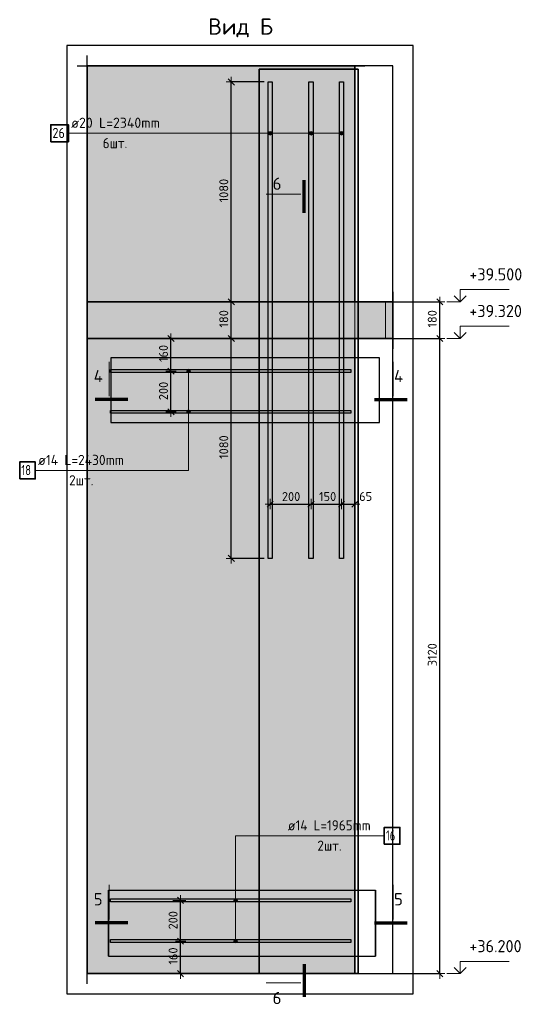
# Model space of a CAD drawing. Header units: millimetres. Extents: x -2995 to 60896, y -2809 to 57831.
# Tile 55 of 169: x 25594 to 28081, y 45259 to 50096. Entities that reach past the tile are written whole.
import ezdxf

# ---------------------------------------------------------------- set-up
doc = ezdxf.new("R2010")
doc.units = ezdxf.units.MM
doc.header["$PDMODE"] = 65
doc.linetypes.add('________', pattern=[0])
for name, color, linetype, lineweight in [('Standard', 7, 'Continuous', 25), ('Арм.стержн.горизонт. 2', 202, 'Continuous', 35), ('Высотная отметки_ общее', 7, 'Continuous', 13), ('Размерная линия_ общее', 7, 'Continuous', 13)]:
    doc.layers.add(name, color=color, linetype=linetype, lineweight=lineweight)
doc.layers.add('Арм.стержн. вертикальными 2', color=7, linetype='Continuous', lineweight=35, true_color=0x006e00)
doc.styles.add('ISOCPEUR', font='ISOCPEUR')
doc.dimstyles.new('DIMSTYLE_3', dxfattribs={"dimtxt": 44, "dimasz": 50, "dimexe": 0, "dimexo": 0, "dimgap": 22, "dimtad": 2, "dimdec": 0, "dimrnd": 5, "dimzin": 12, "dimdsep": 46, "dimtxsty": 'ISOCPEUR', "dimblk1": 'ALL_ML_STRICH', "dimblk2": 'ALL_ML_STRICH', "dimsah": 1, "dimcen": 0, "dimclrd": 7, "dimclre": 256, "dimclrt": 7, "dimadec": 0, "dimazin": 0, "dimtfac": 1, "dimtdec": 0, "dimtix": 1, "dimtmove": 2, "dimatfit": 3, "dimfxl": 0, "dimtvp": 1.2, "dimtzin": 0, "dimlwd": 0, "dimlwe": -3, "dimarcsym": 0})
doc.dimstyles.new('DIMSTYLE_5', dxfattribs={"dimtxt": 44, "dimasz": 50, "dimexe": 0, "dimexo": 0, "dimgap": 22, "dimtad": 2, "dimdec": 0, "dimrnd": 5, "dimzin": 12, "dimdsep": 46, "dimtxsty": 'ISOCPEUR', "dimblk1": 'ALL_ML_STRICH', "dimblk2": 'ALL_ML_STRICH', "dimsah": 1, "dimcen": 0, "dimclrd": 7, "dimclre": 256, "dimclrt": 7, "dimadec": 0, "dimazin": 0, "dimtfac": 1, "dimtdec": 0, "dimtix": 1, "dimtmove": 2, "dimatfit": 3, "dimfxl": 0, "dimtzin": 0, "dimlwd": 0, "dimlwe": -3, "dimarcsym": 0})

# ---------------------------------------------------------------- blocks, each defined once
blk = doc.blocks.new('ALL_ML_STRICH')
at = {"color": 0, "linetype": 'ByBlock', "lineweight": -2}
for p, q in [((-1, 0), (0.5, 0)), ((-0.3, -0.3), (0.3, 0.3)), ((0, -0.5), (0, 0.5))]:
    blk.add_line(p, q, dxfattribs=at)
blk = doc.blocks.new('*D262')
at = {"layer": 'DEFPOINTS', "color": 7, "linetype": 'Continuous', "lineweight": 13, "transparency": 33554687}
for p in [(27289.4, 48530.1), (27337.4, 45410.1), (27656.6, 45410.1)]:
    blk.add_point(p, dxfattribs=at)
at = {"layer": 'Размерная линия_ общее', "color": 253, "linetype": 'Continuous', "lineweight": -2, "true_color": 0xa0a0a0, "transparency": 33554687}
for p, q in [((27309.4, 48530.1), (27656.6, 48530.1)), ((27357.4, 45410.1), (27656.6, 45410.1))]:
    blk.add_line(p, q, dxfattribs=at)
at = {"layer": 'Размерная линия_ общее', "color": 7, "linetype": 'Continuous', "lineweight": -2, "transparency": 33554687}
blk.add_line((27656.6, 45410.1), (27656.6, 48530.1), dxfattribs=at)
at = {"layer": 'Размерная линия_ общее', "color": 7, "linetype": 'Continuous', "lineweight": 13, "transparency": 33554687, "xscale": 50, "yscale": 50, "zscale": 50}
for p, rotation in [((27656.6, 48530.1), 90), ((27656.6, 45410.1), 270)]:
    blk.add_blockref('ALL_ML_STRICH', p, dxfattribs=dict(at, rotation=rotation))
at = {"layer": 'Размерная линия_ общее', "color": 7, "linetype": 'Continuous', "lineweight": 13, "transparency": 33554687, "insert": (27619.6, 46976.7), "char_height": 44, "width": 176, "attachment_point": 5, "rotation": 90, "style": 'ISOCPEUR'}
blk.add_mtext('\\A1;{3120}', dxfattribs=at)
blk = doc.blocks.new('*D263')
at = {"layer": 'DEFPOINTS', "color": 7, "linetype": 'Continuous', "lineweight": 13, "transparency": 33554687}
for p in [(27289.4, 48710.1), (27289.4, 48530.1), (27656.6, 48530.1)]:
    blk.add_point(p, dxfattribs=at)
at = {"layer": 'Размерная линия_ общее', "color": 253, "linetype": 'Continuous', "lineweight": -2, "true_color": 0xa0a0a0, "transparency": 33554687}
for p, q in [((27309.4, 48710.1), (27656.6, 48710.1)), ((27309.4, 48530.1), (27656.6, 48530.1))]:
    blk.add_line(p, q, dxfattribs=at)
at = {"layer": 'Размерная линия_ общее', "color": 7, "linetype": 'Continuous', "lineweight": -2, "transparency": 33554687}
blk.add_line((27656.6, 48530.1), (27656.6, 48710.1), dxfattribs=at)
at = {"layer": 'Размерная линия_ общее', "color": 7, "linetype": 'Continuous', "lineweight": 13, "transparency": 33554687, "xscale": 50, "yscale": 50, "zscale": 50}
for p, rotation in [((27656.6, 48710.1), 90), ((27656.6, 48530.1), 270)]:
    blk.add_blockref('ALL_ML_STRICH', p, dxfattribs=dict(at, rotation=rotation))
at = {"layer": 'Размерная линия_ общее', "color": 7, "linetype": 'Continuous', "lineweight": 13, "transparency": 33554687, "insert": (27619.6, 48626.7), "char_height": 44, "width": 132, "attachment_point": 5, "rotation": 90, "style": 'ISOCPEUR'}
blk.add_mtext('\\A1;{180}', dxfattribs=at)
blk = doc.blocks.new('COMPLEX_ELEVATIONDIM_10')
at = {"layer": 'Высотная отметки_ общее', "color": 7, "linetype": 'Continuous', "lineweight": 13, "transparency": 33554687}
for p, q in [((27756.6, 48710.1), (27756.6, 48770.1)), ((27756.6, 48770.1), (27996.6, 48770.1)), ((27756.6, 48710.1), (27690.5, 48710.1)), ((27756.6, 48710.1), (27726.6, 48740.1)), ((27756.6, 48710.1), (27786.6, 48740.1)), ((27756.6, 48710.1), (27756.6, 48710.1)), ((27756.6, 48710.1), (27756.6, 48710.1)), ((27756.6, 48710.1), (27756.6, 48710.1)), ((27756.6, 48710.1), (27756.6, 48710.1)), ((27756.6, 48530.1), (27756.6, 48590.1)), ((27756.6, 48590.1), (27996.6, 48590.1)), ((27756.6, 48530.1), (27690.5, 48530.1)), ((27756.6, 48530.1), (27726.6, 48560.1)), ((27756.6, 48530.1), (27786.6, 48560.1)), ((27756.6, 48530.1), (27756.6, 48530.1)), ((27756.6, 48530.1), (27756.6, 48530.1)), ((27756.6, 48530.1), (27756.6, 48530.1)), ((27756.6, 48530.1), (27756.6, 48530.1)), ((27756.6, 45410.1), (27756.6, 45470.1)), ((27756.6, 45470.1), (27996.6, 45470.1)), ((27756.6, 45410.1), (27726.6, 45440.1)), ((27756.6, 45410.1), (27786.6, 45440.1)), ((27756.6, 45410.1), (27756.6, 45410.1)), ((27756.6, 45410.1), (27756.6, 45410.1)), ((27756.6, 45410.1), (27756.6, 45410.1)), ((27756.6, 45410.1), (27756.6, 45410.1))]:
    blk.add_line(p, q, dxfattribs=at)
blk.add_lwpolyline([(27756.6, 45410.1), (27696.6, 45410.1), (27696.6, 45410.1), (27690.5, 45410.1)], dxfattribs=at)
at = {"layer": 'Высотная отметки_ общее', "color": 7, "linetype": 'Continuous', "lineweight": 13, "transparency": 33554687, "char_height": 60, "width": 298.477, "attachment_point": 7, "style": 'ISOCPEUR'}
for s, insert in [('\\W0.96;+39.500', (27801.6, 48815.1)), ('\\W0.96;+39.320', (27801.6, 48635.1)), ('\\W0.96;+36.200', (27801.6, 45515.1))]:
    blk.add_mtext(s, dxfattribs=dict(at, insert=insert))
blk = doc.blocks.new('*D265')
at = {"layer": 'DEFPOINTS', "color": 7, "linetype": 'Continuous', "lineweight": 13, "transparency": 33554687}
for p in [(26721.3, 48530.1), (26633.1, 47450.1), (26814.4, 47450.1)]:
    blk.add_point(p, dxfattribs=at)
at = {"layer": 'Размерная линия_ общее', "color": 253, "linetype": 'Continuous', "lineweight": -2, "true_color": 0xa0a0a0, "transparency": 33554687}
for p, q in [((26701.3, 48530.1), (26633.1, 48530.1)), ((26794.4, 47450.1), (26633.1, 47450.1))]:
    blk.add_line(p, q, dxfattribs=at)
at = {"layer": 'Размерная линия_ общее', "color": 7, "linetype": 'Continuous', "lineweight": -2, "transparency": 33554687}
blk.add_line((26633.1, 47450.1), (26633.1, 48530.1), dxfattribs=at)
at = {"layer": 'Размерная линия_ общее', "color": 7, "linetype": 'Continuous', "lineweight": 13, "transparency": 33554687, "xscale": 50, "yscale": 50, "zscale": 50}
for p, rotation in [((26633.1, 48530.1), 90), ((26633.1, 47450.1), 270)]:
    blk.add_blockref('ALL_ML_STRICH', p, dxfattribs=dict(at, rotation=rotation))
at = {"layer": 'Размерная линия_ общее', "color": 7, "linetype": 'Continuous', "lineweight": 13, "transparency": 33554687, "insert": (26596.1, 47996.7), "char_height": 44, "width": 176, "attachment_point": 5, "rotation": 90, "style": 'ISOCPEUR'}
blk.add_mtext('\\A1;{1080}', dxfattribs=at)
blk = doc.blocks.new('*D266')
at = {"layer": 'DEFPOINTS', "color": 7, "linetype": 'Continuous', "lineweight": 13, "transparency": 33554687}
for p in [(26747, 48710.1), (26633.1, 48530.1), (26721.3, 48530.1)]:
    blk.add_point(p, dxfattribs=at)
at = {"layer": 'Размерная линия_ общее', "color": 253, "linetype": 'Continuous', "lineweight": -2, "true_color": 0xa0a0a0, "transparency": 33554687}
for p, q in [((26727, 48710.1), (26633.1, 48710.1)), ((26701.3, 48530.1), (26633.1, 48530.1))]:
    blk.add_line(p, q, dxfattribs=at)
at = {"layer": 'Размерная линия_ общее', "color": 7, "linetype": 'Continuous', "lineweight": -2, "transparency": 33554687}
blk.add_line((26633.1, 48530.1), (26633.1, 48710.1), dxfattribs=at)
at = {"layer": 'Размерная линия_ общее', "color": 7, "linetype": 'Continuous', "lineweight": 13, "transparency": 33554687, "xscale": 50, "yscale": 50, "zscale": 50}
for p, rotation in [((26633.1, 48710.1), 90), ((26633.1, 48530.1), 270)]:
    blk.add_blockref('ALL_ML_STRICH', p, dxfattribs=dict(at, rotation=rotation))
at = {"layer": 'Размерная линия_ общее', "color": 7, "linetype": 'Continuous', "lineweight": 13, "transparency": 33554687, "insert": (26596.1, 48626.7), "char_height": 44, "width": 132, "attachment_point": 5, "rotation": 90, "style": 'ISOCPEUR'}
blk.add_mtext('\\A1;{180}', dxfattribs=at)
blk = doc.blocks.new('*D267')
at = {"layer": 'DEFPOINTS', "color": 7, "linetype": 'Continuous', "lineweight": 13, "transparency": 33554687}
for p in [(26814.4, 49790.1), (26633.1, 48710.1), (26747, 48710.1)]:
    blk.add_point(p, dxfattribs=at)
at = {"layer": 'Размерная линия_ общее', "color": 253, "linetype": 'Continuous', "lineweight": -2, "true_color": 0xa0a0a0, "transparency": 33554687}
for p, q in [((26794.4, 49790.1), (26633.1, 49790.1)), ((26727, 48710.1), (26633.1, 48710.1))]:
    blk.add_line(p, q, dxfattribs=at)
at = {"layer": 'Размерная линия_ общее', "color": 7, "linetype": 'Continuous', "lineweight": -2, "transparency": 33554687}
blk.add_line((26633.1, 48710.1), (26633.1, 49790.1), dxfattribs=at)
at = {"layer": 'Размерная линия_ общее', "color": 7, "linetype": 'Continuous', "lineweight": 13, "transparency": 33554687, "xscale": 50, "yscale": 50, "zscale": 50}
for p, rotation in [((26633.1, 49790.1), 90), ((26633.1, 48710.1), 270)]:
    blk.add_blockref('ALL_ML_STRICH', p, dxfattribs=dict(at, rotation=rotation))
at = {"layer": 'Размерная линия_ общее', "color": 7, "linetype": 'Continuous', "lineweight": 13, "transparency": 33554687, "insert": (26596.1, 49256.7), "char_height": 44, "width": 176, "attachment_point": 5, "rotation": 90, "style": 'ISOCPEUR'}
blk.add_mtext('\\A1;{1080}', dxfattribs=at)
blk = doc.blocks.new('*D268')
at = {"layer": 'DEFPOINTS', "color": 7, "linetype": 'Continuous', "lineweight": 13, "transparency": 33554687}
for p in [(26339.9, 48370.1), (26337, 48170.1), (26376.3, 48170.1)]:
    blk.add_point(p, dxfattribs=at)
at = {"layer": 'Размерная линия_ общее', "color": 253, "linetype": 'Continuous', "lineweight": -2, "true_color": 0xa0a0a0, "transparency": 33554687}
for p, q in [((26337, 48370.1), (26337, 48370.1)), ((26356.3, 48170.1), (26337, 48170.1))]:
    blk.add_line(p, q, dxfattribs=at)
at = {"layer": 'Размерная линия_ общее', "color": 7, "linetype": 'Continuous', "lineweight": -2, "transparency": 33554687}
blk.add_line((26337, 48170.1), (26337, 48370.1), dxfattribs=at)
at = {"layer": 'Размерная линия_ общее', "color": 7, "linetype": 'Continuous', "lineweight": 13, "transparency": 33554687, "xscale": 50, "yscale": 50, "zscale": 50}
for p, rotation in [((26337, 48370.1), 90), ((26337, 48170.1), 270)]:
    blk.add_blockref('ALL_ML_STRICH', p, dxfattribs=dict(at, rotation=rotation))
at = {"layer": 'Размерная линия_ общее', "color": 7, "linetype": 'Continuous', "lineweight": 13, "transparency": 33554687, "insert": (26300, 48272.3), "char_height": 44, "width": 132, "attachment_point": 5, "rotation": 90, "style": 'ISOCPEUR'}
blk.add_mtext('\\A1;{200}', dxfattribs=at)
blk = doc.blocks.new('*D269')
at = {"layer": 'DEFPOINTS', "color": 7, "linetype": 'Continuous', "lineweight": 13, "transparency": 33554687}
for p in [(26341.3, 48530.1), (26337, 48370.1), (26339.9, 48370.1)]:
    blk.add_point(p, dxfattribs=at)
at = {"layer": 'Размерная линия_ общее', "color": 253, "linetype": 'Continuous', "lineweight": -2, "true_color": 0xa0a0a0, "transparency": 33554687}
for p, q in [((26337, 48530.1), (26337, 48530.1)), ((26337, 48370.1), (26337, 48370.1))]:
    blk.add_line(p, q, dxfattribs=at)
at = {"layer": 'Размерная линия_ общее', "color": 7, "linetype": 'Continuous', "lineweight": -2, "transparency": 33554687}
blk.add_line((26337, 48370.1), (26337, 48530.1), dxfattribs=at)
at = {"layer": 'Размерная линия_ общее', "color": 7, "linetype": 'Continuous', "lineweight": 13, "transparency": 33554687, "xscale": 50, "yscale": 50, "zscale": 50}
for p, rotation in [((26337, 48530.1), 90), ((26337, 48370.1), 270)]:
    blk.add_blockref('ALL_ML_STRICH', p, dxfattribs=dict(at, rotation=rotation))
at = {"layer": 'Размерная линия_ общее', "color": 7, "linetype": 'Continuous', "lineweight": 13, "transparency": 33554687, "insert": (26300, 48456.7), "char_height": 44, "width": 132, "attachment_point": 5, "rotation": 90, "style": 'ISOCPEUR'}
blk.add_mtext('\\A1;{160}', dxfattribs=at)
blk = doc.blocks.new('*D270')
at = {"layer": 'DEFPOINTS', "color": 7, "linetype": 'Continuous', "lineweight": 13, "transparency": 33554687}
for p in [(26345.9, 45570.1), (26362.3, 45410.1), (26384.2, 45410.1)]:
    blk.add_point(p, dxfattribs=at)
at = {"layer": 'Размерная линия_ общее', "color": 253, "linetype": 'Continuous', "lineweight": -2, "true_color": 0xa0a0a0, "transparency": 33554687}
for p, q in [((26365.9, 45570.1), (26384.2, 45570.1)), ((26382.3, 45410.1), (26384.2, 45410.1))]:
    blk.add_line(p, q, dxfattribs=at)
at = {"layer": 'Размерная линия_ общее', "color": 7, "linetype": 'Continuous', "lineweight": -2, "transparency": 33554687}
blk.add_line((26384.2, 45410.1), (26384.2, 45570.1), dxfattribs=at)
at = {"layer": 'Размерная линия_ общее', "color": 7, "linetype": 'Continuous', "lineweight": 13, "transparency": 33554687, "xscale": 50, "yscale": 50, "zscale": 50}
for p, rotation in [((26384.2, 45570.1), 90), ((26384.2, 45410.1), 270)]:
    blk.add_blockref('ALL_ML_STRICH', p, dxfattribs=dict(at, rotation=rotation))
at = {"layer": 'Размерная линия_ общее', "color": 7, "linetype": 'Continuous', "lineweight": 13, "transparency": 33554687, "insert": (26347.2, 45496.7), "char_height": 44, "width": 132, "attachment_point": 5, "rotation": 90, "style": 'ISOCPEUR'}
blk.add_mtext('\\A1;{160}', dxfattribs=at)
blk = doc.blocks.new('*D271')
at = {"layer": 'DEFPOINTS', "color": 7, "linetype": 'Continuous', "lineweight": 13, "transparency": 33554687}
for p in [(26325.9, 45770.1), (26345.9, 45570.1), (26384.2, 45570.1)]:
    blk.add_point(p, dxfattribs=at)
at = {"layer": 'Размерная линия_ общее', "color": 253, "linetype": 'Continuous', "lineweight": -2, "true_color": 0xa0a0a0, "transparency": 33554687}
for p, q in [((26345.9, 45770.1), (26384.2, 45770.1)), ((26365.9, 45570.1), (26384.2, 45570.1))]:
    blk.add_line(p, q, dxfattribs=at)
at = {"layer": 'Размерная линия_ общее', "color": 7, "linetype": 'Continuous', "lineweight": -2, "transparency": 33554687}
blk.add_line((26384.2, 45570.1), (26384.2, 45770.1), dxfattribs=at)
at = {"layer": 'Размерная линия_ общее', "color": 7, "linetype": 'Continuous', "lineweight": 13, "transparency": 33554687, "xscale": 50, "yscale": 50, "zscale": 50}
for p, rotation in [((26384.2, 45770.1), 90), ((26384.2, 45570.1), 270)]:
    blk.add_blockref('ALL_ML_STRICH', p, dxfattribs=dict(at, rotation=rotation))
at = {"layer": 'Размерная линия_ общее', "color": 7, "linetype": 'Continuous', "lineweight": 13, "transparency": 33554687, "insert": (26347.2, 45672.3), "char_height": 44, "width": 132, "attachment_point": 5, "rotation": 90, "style": 'ISOCPEUR'}
blk.add_mtext('\\A1;{200}', dxfattribs=at)
blk = doc.blocks.new('*D417')
at = {"layer": 'DEFPOINTS', "color": 7, "linetype": 'Continuous', "lineweight": 13, "transparency": 33554687}
for p in [(26824.4, 47718.9), (26824.4, 47716.8), (27024.4, 47727.1)]:
    blk.add_point(p, dxfattribs=at)
at = {"layer": 'Размерная линия_ общее', "color": 253, "linetype": 'Continuous', "lineweight": -2, "true_color": 0xa0a0a0, "transparency": 33554687}
for p, q in [((26824.4, 47716.8), (26824.4, 47716.8)), ((27024.4, 47716.8), (27024.4, 47716.8))]:
    blk.add_line(p, q, dxfattribs=at)
at = {"layer": 'Размерная линия_ общее', "color": 7, "linetype": 'Continuous', "lineweight": -2, "transparency": 33554687}
blk.add_line((26824.4, 47716.8), (27024.4, 47716.8), dxfattribs=at)
at = {"layer": 'Размерная линия_ общее', "color": 7, "linetype": 'Continuous', "lineweight": 13, "transparency": 33554687, "xscale": 50, "yscale": 50, "zscale": 50, "rotation": 180}
blk.add_blockref('ALL_ML_STRICH', (26824.4, 47716.8), dxfattribs=at)
at = {"layer": 'Размерная линия_ общее', "color": 7, "linetype": 'Continuous', "lineweight": 13, "transparency": 33554687, "xscale": 50, "yscale": 50, "zscale": 50}
blk.add_blockref('ALL_ML_STRICH', (27024.4, 47716.8), dxfattribs=at)
at = {"layer": 'Размерная линия_ общее', "color": 7, "linetype": 'Continuous', "lineweight": 13, "transparency": 33554687, "insert": (26926.6, 47753.8), "char_height": 44, "width": 132, "attachment_point": 5, "style": 'ISOCPEUR'}
blk.add_mtext('\\A1;{200}', dxfattribs=at)
blk = doc.blocks.new('*D418')
at = {"layer": 'DEFPOINTS', "color": 7, "linetype": 'Continuous', "lineweight": 13, "transparency": 33554687}
for p in [(27024.4, 47727.1), (27024.4, 47716.8), (27174.4, 47725.1)]:
    blk.add_point(p, dxfattribs=at)
at = {"layer": 'Размерная линия_ общее', "color": 253, "linetype": 'Continuous', "lineweight": -2, "true_color": 0xa0a0a0, "transparency": 33554687}
for p, q in [((27024.4, 47716.8), (27024.4, 47716.8)), ((27174.4, 47716.8), (27174.4, 47716.8))]:
    blk.add_line(p, q, dxfattribs=at)
at = {"layer": 'Размерная линия_ общее', "color": 7, "linetype": 'Continuous', "lineweight": -2, "transparency": 33554687}
blk.add_line((27024.4, 47716.8), (27174.4, 47716.8), dxfattribs=at)
at = {"layer": 'Размерная линия_ общее', "color": 7, "linetype": 'Continuous', "lineweight": 13, "transparency": 33554687, "xscale": 50, "yscale": 50, "zscale": 50, "rotation": 180}
blk.add_blockref('ALL_ML_STRICH', (27024.4, 47716.8), dxfattribs=at)
at = {"layer": 'Размерная линия_ общее', "color": 7, "linetype": 'Continuous', "lineweight": 13, "transparency": 33554687, "xscale": 50, "yscale": 50, "zscale": 50}
blk.add_blockref('ALL_ML_STRICH', (27174.4, 47716.8), dxfattribs=at)
at = {"layer": 'Размерная линия_ общее', "color": 7, "linetype": 'Continuous', "lineweight": 13, "transparency": 33554687, "insert": (27106, 47753.8), "char_height": 44, "width": 132, "attachment_point": 5, "style": 'ISOCPEUR'}
blk.add_mtext('\\A1;{150}', dxfattribs=at)
blk = doc.blocks.new('*D419')
at = {"layer": 'DEFPOINTS', "color": 7, "linetype": 'Continuous', "lineweight": 13, "transparency": 33554687}
for p in [(27174.4, 47725.1), (27174.4, 47716.8), (27239.4, 47731.2)]:
    blk.add_point(p, dxfattribs=at)
at = {"layer": 'Размерная линия_ общее', "color": 253, "linetype": 'Continuous', "lineweight": -2, "true_color": 0xa0a0a0, "transparency": 33554687}
for p, q in [((27174.4, 47716.8), (27174.4, 47716.8)), ((27239.4, 47716.8), (27239.4, 47716.8))]:
    blk.add_line(p, q, dxfattribs=at)
at = {"layer": 'Размерная линия_ общее', "color": 7, "linetype": 'Continuous', "lineweight": -2, "transparency": 33554687}
blk.add_line((27174.4, 47716.8), (27239.4, 47716.8), dxfattribs=at)
at = {"layer": 'Размерная линия_ общее', "color": 7, "linetype": 'Continuous', "lineweight": 13, "transparency": 33554687, "xscale": 50, "yscale": 50, "zscale": 50, "rotation": 180}
blk.add_blockref('ALL_ML_STRICH', (27174.4, 47716.8), dxfattribs=at)
at = {"layer": 'Размерная линия_ общее', "color": 7, "linetype": 'Continuous', "lineweight": 13, "transparency": 33554687, "xscale": 50, "yscale": 50, "zscale": 50}
blk.add_blockref('ALL_ML_STRICH', (27239.4, 47716.8), dxfattribs=at)
at = {"layer": 'Размерная линия_ общее', "color": 7, "linetype": 'Continuous', "lineweight": 13, "transparency": 33554687, "insert": (27292.8, 47754), "char_height": 44, "width": 88, "attachment_point": 5, "style": 'ISOCPEUR'}
blk.add_mtext('\\A1;{65}', dxfattribs=at)

msp = doc.modelspace()

# ---------------------------------------------------------------- hatches: boundary and pattern name
at = {"linetype": 'Continuous', "lineweight": 25, "true_color": 0xe0e0e0, "transparency": 33554687}
msp.add_hatch(color=254, dxfattribs=at).paths.add_polyline_path([(25926.2, 48530.1), (27426.2, 48530.1), (27426.2, 48710.1), (25926.2, 48710.1)])
at = {"layer": 'Standard', "linetype": 'Continuous', "lineweight": 25, "transparency": 33554687}
msp.add_hatch(color=7, dxfattribs=at).paths.add_polyline_path([(27239.4, 49870.1), (25926.2, 49870.1), (25926.2, 48710.1), (27239.4, 48710.1)])
at = {"layer": 'Арм.стержн. вертикальными 2', "linetype": 'Continuous', "lineweight": 13, "transparency": 33554687}
for points in [[(26816.7, 49533.6), (26816.7, 49542.6), (26815.4, 49538.1)], [(26816.7, 49533.6), (26816.7, 49542.6), (26815.4, 49538.1)], [(26816.7, 49542.6), (26819.9, 49530.4), (26819.9, 49545.9)], [(26816.7, 49542.6), (26819.9, 49530.4), (26819.9, 49545.9)], [(26816.7, 49542.6), (26816.7, 49533.6), (26819.9, 49530.4)], [(26816.7, 49542.6), (26816.7, 49533.6), (26819.9, 49530.4)], [(26819.9, 49545.9), (26824.4, 49529.1), (26824.4, 49547.1)], [(26819.9, 49545.9), (26824.4, 49529.1), (26824.4, 49547.1)], [(26819.9, 49545.9), (26819.9, 49530.4), (26824.4, 49529.1)], [(26819.9, 49545.9), (26819.9, 49530.4), (26824.4, 49529.1)], [(26824.4, 49547.1), (26824.4, 49529.1), (26828.9, 49530.4)], [(26824.4, 49547.1), (26828.9, 49530.4), (26828.9, 49545.9)], [(26824.4, 49547.1), (26824.4, 49529.1), (26828.9, 49530.4)], [(26824.4, 49547.1), (26828.9, 49530.4), (26828.9, 49545.9)], [(26828.9, 49545.9), (26828.9, 49530.4), (26832.2, 49533.6)], [(26828.9, 49545.9), (26832.2, 49533.6), (26832.2, 49542.6)], [(26828.9, 49545.9), (26828.9, 49530.4), (26832.2, 49533.6)], [(26828.9, 49545.9), (26832.2, 49533.6), (26832.2, 49542.6)], [(26832.2, 49542.6), (26832.2, 49533.6), (26833.4, 49538.1)], [(26832.2, 49542.6), (26832.2, 49533.6), (26833.4, 49538.1)], [(27016.7, 49533.6), (27016.7, 49542.6), (27015.4, 49538.1)], [(27016.7, 49533.6), (27016.7, 49542.6), (27015.4, 49538.1)], [(27016.7, 49542.6), (27019.9, 49530.4), (27019.9, 49545.9)], [(27016.7, 49542.6), (27019.9, 49530.4), (27019.9, 49545.9)], [(27016.7, 49542.6), (27016.7, 49533.6), (27019.9, 49530.4)], [(27016.7, 49542.6), (27016.7, 49533.6), (27019.9, 49530.4)], [(27019.9, 49545.9), (27024.4, 49529.1), (27024.4, 49547.1)], [(27019.9, 49545.9), (27024.4, 49529.1), (27024.4, 49547.1)], [(27019.9, 49545.9), (27019.9, 49530.4), (27024.4, 49529.1)], [(27019.9, 49545.9), (27019.9, 49530.4), (27024.4, 49529.1)], [(27024.4, 49547.1), (27024.4, 49529.1), (27028.9, 49530.4)], [(27024.4, 49547.1), (27028.9, 49530.4), (27028.9, 49545.9)], [(27024.4, 49547.1), (27024.4, 49529.1), (27028.9, 49530.4)], [(27024.4, 49547.1), (27028.9, 49530.4), (27028.9, 49545.9)], [(27028.9, 49545.9), (27028.9, 49530.4), (27032.2, 49533.6)], [(27028.9, 49545.9), (27032.2, 49533.6), (27032.2, 49542.6)], [(27028.9, 49545.9), (27028.9, 49530.4), (27032.2, 49533.6)], [(27028.9, 49545.9), (27032.2, 49533.6), (27032.2, 49542.6)], [(27032.2, 49542.6), (27032.2, 49533.6), (27033.4, 49538.1)], [(27032.2, 49542.6), (27032.2, 49533.6), (27033.4, 49538.1)], [(27166.7, 49533.6), (27166.7, 49542.6), (27165.4, 49538.1)], [(27166.7, 49533.6), (27166.7, 49542.6), (27165.4, 49538.1)], [(27166.7, 49542.6), (27169.9, 49530.4), (27169.9, 49545.9)], [(27166.7, 49542.6), (27169.9, 49530.4), (27169.9, 49545.9)], [(27166.7, 49542.6), (27166.7, 49533.6), (27169.9, 49530.4)], [(27166.7, 49542.6), (27166.7, 49533.6), (27169.9, 49530.4)], [(27169.9, 49545.9), (27174.4, 49529.1), (27174.4, 49547.1)], [(27169.9, 49545.9), (27174.4, 49529.1), (27174.4, 49547.1)], [(27169.9, 49545.9), (27169.9, 49530.4), (27174.4, 49529.1)], [(27169.9, 49545.9), (27169.9, 49530.4), (27174.4, 49529.1)], [(27174.4, 49547.1), (27174.4, 49529.1), (27178.9, 49530.4)], [(27174.4, 49547.1), (27178.9, 49530.4), (27178.9, 49545.9)], [(27174.4, 49547.1), (27174.4, 49529.1), (27178.9, 49530.4)], [(27174.4, 49547.1), (27178.9, 49530.4), (27178.9, 49545.9)], [(27178.9, 49545.9), (27178.9, 49530.4), (27182.2, 49533.6)], [(27178.9, 49545.9), (27182.2, 49533.6), (27182.2, 49542.6)], [(27178.9, 49545.9), (27178.9, 49530.4), (27182.2, 49533.6)], [(27178.9, 49545.9), (27182.2, 49533.6), (27182.2, 49542.6)], [(27182.2, 49542.6), (27182.2, 49533.6), (27183.4, 49538.1)], [(27182.2, 49542.6), (27182.2, 49533.6), (27183.4, 49538.1)]]:
    msp.add_hatch(color=7, dxfattribs=at).paths.add_polyline_path(points)
at = {"layer": 'Арм.стержн.горизонт. 2', "linetype": 'Continuous', "lineweight": 13, "transparency": 33554687}
for points in [[(26414.4, 48370.1), (26432.4, 48370.1), (26431.2, 48374.6)], [(26414.4, 48370.1), (26431.2, 48374.6), (26415.7, 48374.6)], [(26415.7, 48365.6), (26432.4, 48370.1), (26414.4, 48370.1)], [(26415.7, 48374.6), (26431.2, 48374.6), (26427.9, 48377.8)], [(26415.7, 48374.6), (26427.9, 48377.8), (26418.9, 48377.8)], [(26415.7, 48365.6), (26431.2, 48365.6), (26432.4, 48370.1)], [(26418.9, 48377.8), (26427.9, 48377.8), (26423.4, 48379.1)], [(26418.9, 48362.3), (26431.2, 48365.6), (26415.7, 48365.6)], [(26418.9, 48362.3), (26427.9, 48362.3), (26431.2, 48365.6)], [(26427.9, 48362.3), (26418.9, 48362.3), (26423.4, 48361.1)], [(26414.4, 48170.1), (26432.4, 48170.1), (26431.2, 48174.6)], [(26414.4, 48170.1), (26431.2, 48174.6), (26415.7, 48174.6)], [(26415.7, 48174.6), (26431.2, 48174.6), (26427.9, 48177.8)], [(26415.7, 48174.6), (26427.9, 48177.8), (26418.9, 48177.8)], [(26418.9, 48177.8), (26427.9, 48177.8), (26423.4, 48179.1)], [(26415.7, 48165.6), (26432.4, 48170.1), (26414.4, 48170.1)], [(26415.7, 48165.6), (26431.2, 48165.6), (26432.4, 48170.1)], [(26418.9, 48162.3), (26431.2, 48165.6), (26415.7, 48165.6)], [(26418.9, 48162.3), (26427.9, 48162.3), (26431.2, 48165.6)], [(26427.9, 48162.3), (26418.9, 48162.3), (26423.4, 48161.1)], [(26661.7, 45774.6), (26646.2, 45774.6), (26644.9, 45770.1)], [(26661.7, 45774.6), (26644.9, 45770.1), (26662.9, 45770.1)], [(26662.9, 45770.1), (26644.9, 45770.1), (26646.2, 45765.6)], [(26658.4, 45777.8), (26649.4, 45777.8), (26646.2, 45774.6)], [(26658.4, 45777.8), (26646.2, 45774.6), (26661.7, 45774.6)], [(26662.9, 45770.1), (26646.2, 45765.6), (26661.7, 45765.6)], [(26661.7, 45765.6), (26646.2, 45765.6), (26649.4, 45762.3)], [(26649.4, 45777.8), (26658.4, 45777.8), (26653.9, 45779.1)], [(26661.7, 45765.6), (26649.4, 45762.3), (26658.4, 45762.3)], [(26658.4, 45762.3), (26649.4, 45762.3), (26653.9, 45761.1)], [(26661.7, 45574.6), (26646.2, 45574.6), (26644.9, 45570.1)], [(26661.7, 45574.6), (26644.9, 45570.1), (26662.9, 45570.1)], [(26662.9, 45570.1), (26644.9, 45570.1), (26646.2, 45565.6)], [(26658.4, 45577.8), (26649.4, 45577.8), (26646.2, 45574.6)], [(26658.4, 45577.8), (26646.2, 45574.6), (26661.7, 45574.6)], [(26662.9, 45570.1), (26646.2, 45565.6), (26661.7, 45565.6)], [(26661.7, 45565.6), (26646.2, 45565.6), (26649.4, 45562.3)], [(26649.4, 45577.8), (26658.4, 45577.8), (26653.9, 45579.1)], [(26661.7, 45565.6), (26649.4, 45562.3), (26658.4, 45562.3)], [(26658.4, 45562.3), (26649.4, 45562.3), (26653.9, 45561.1)]]:
    msp.add_hatch(color=7, dxfattribs=at).paths.add_polyline_path(points)
at = {"layer": 'Размерная линия_ общее', "linetype": 'Continuous', "lineweight": 25, "transparency": 33554687}
msp.add_hatch(color=7, dxfattribs=at).paths.add_polyline_path([(27239.4, 48530.1), (25926.2, 48530.1), (25926.2, 45410.1), (27239.4, 45410.1)])

# ---------------------------------------------------------------- linework, layer by layer
at = {"color": 52, "linetype": 'Continuous', "lineweight": -3, "transparency": 33554687}
for p, q in [((25926.2, 49870.1), (25926.2, 45410.1)), ((27426.2, 49870.1), (25926.2, 49870.1)), ((25926.2, 49870.1), (25926.2, 45410.1)), ((27426.2, 49870.1), (25926.2, 49870.1)), ((27426.2, 45410.1), (27426.2, 49870.1)), ((27426.2, 45410.1), (27426.2, 49870.1)), ((26769.3, 49853.4), (27256.6, 49853.4)), ((27256.6, 49853.4), (26769.3, 49853.4)), ((26769.3, 45410.1), (26769.3, 49853.4)), ((26769.3, 49853.4), (26769.3, 45410.1)), ((27256.6, 45410.1), (27256.6, 49853.4)), ((27256.6, 49853.4), (27256.6, 45410.1)), ((26041.4, 48435.2), (26041.4, 48118.2)), ((27361.4, 48435.2), (26041.4, 48435.2)), ((26041.4, 48435.2), (26041.4, 48118.2)), ((27361.4, 48435.2), (26041.4, 48435.2)), ((27361.4, 48118.2), (27361.4, 48435.2)), ((27361.4, 48118.2), (27361.4, 48435.2)), ((26041.4, 48118.2), (27361.4, 48118.2)), ((26041.4, 48118.2), (27361.4, 48118.2)), ((26030.7, 45820.1), (27340.7, 45820.1)), ((26030.7, 45820.1), (27340.7, 45820.1)), ((26030.7, 45496.7), (26030.7, 45820.1)), ((26030.7, 45820.1), (26030.7, 45496.7)), ((27340.7, 45496.7), (27340.7, 45820.1)), ((27340.7, 45820.1), (27340.7, 45496.7)), ((26030.7, 45496.7), (27340.7, 45496.7)), ((26030.7, 45496.7), (27340.7, 45496.7)), ((25926.2, 45410.1), (27426.2, 45410.1)), ((25926.2, 45410.1), (27426.2, 45410.1)), ((27256.6, 45410.1), (26769.3, 45410.1)), ((26769.3, 45410.1), (27256.6, 45410.1))]:
    msp.add_line(p, q, dxfattribs=at)
at = {"color": 7, "linetype": 'Continuous', "lineweight": 25, "transparency": 33554687}
for p, q in [((25926.2, 48480.1), (25926.2, 48760.1)), ((27426.2, 48760.1), (27426.2, 48480.1))]:
    msp.add_line(p, q, dxfattribs=at)
at = {"color": 7, "linetype": 'Continuous', "lineweight": 35, "transparency": 33554687}
for p, q in [((27239.4, 48710.1), (25926.2, 48710.1)), ((27426.2, 48710.1), (27239.4, 48710.1)), ((25926.2, 48530.1), (27239.4, 48530.1)), ((27239.4, 48530.1), (27426.2, 48530.1))]:
    msp.add_line(p, q, dxfattribs=at)
at = {"color": 253, "linetype": '________', "lineweight": 13, "true_color": 0xababab, "transparency": 33554687}
for p, q in [((27239.4, 48710.1), (27239.4, 48530.1)), ((27389.4, 48530.1), (27389.4, 48710.1))]:
    msp.add_line(p, q, dxfattribs=at)
at = {"layer": 'Standard', "color": 7, "linetype": 'Continuous', "lineweight": 25, "transparency": 33554687}
for p, q in [((25926.2, 48660.1), (25926.2, 49920.1)), ((25876.2, 49870.1), (27289.4, 49870.1))]:
    msp.add_line(p, q, dxfattribs=at)
at = {"layer": 'Standard', "color": 7, "linetype": 'Continuous', "lineweight": 35, "transparency": 33554687}
for p, q in [((27239.4, 48710.1), (27239.4, 49870.1)), ((25926.2, 48710.1), (27239.4, 48710.1))]:
    msp.add_line(p, q, dxfattribs=at)
at = {"layer": 'Standard', "color": 7, "linetype": 'Continuous', "lineweight": 70, "transparency": 33554687}
for p, q in [((26990, 49147.4), (26990, 49308.2)), ((26125.7, 48230), (25964.9, 48230)), ((27335.7, 48230), (27496.5, 48230)), ((26125.7, 45660), (25964.9, 45660)), ((27335.7, 45660), (27496.5, 45660)), ((26990, 45457.4), (26990, 45296.6))]:
    msp.add_line(p, q, dxfattribs=at)
at = {"layer": 'Standard', "color": 7, "linetype": 'Continuous', "lineweight": 13, "transparency": 33554687}
for p, q in [((26974, 49239.7), (26804.4, 49239.7)), ((26033.5, 48246), (26033.5, 48415.6)), ((27428, 48246), (27428, 48415.6)), ((26033.5, 45676), (26033.5, 45845.6)), ((27428, 45676), (27428, 45845.6)), ((26974, 45365.1), (26804.4, 45365.1))]:
    msp.add_line(p, q, dxfattribs=at)
at = {"layer": 'Standard', "color": 7, "linetype": 'Continuous', "lineweight": 25, "transparency": 33554687}
msp.add_lwpolyline([(25826.2, 45310.1), (27526.2, 45310.1), (27526.2, 49970.1), (25826.2, 49970.1), (25826.2, 45310.1)], dxfattribs=at)
at = {"layer": 'Арм.стержн. вертикальными 2', "color": 7, "linetype": 'Continuous', "lineweight": 13, "transparency": 33554687}
for p, q in [((25833.2, 49538.1), (26593.2, 49538.1)), ((26593.2, 49538.1), (26824.4, 49538.1)), ((26593.2, 49538.1), (27024.4, 49538.1)), ((26593.2, 49538.1), (27024.4, 49538.1)), ((26593.2, 49538.1), (26824.4, 49538.1)), ((26593.2, 49538.1), (27174.4, 49538.1)), ((26593.2, 49538.1), (27174.4, 49538.1)), ((26815.4, 49538.1), (26815.4, 49538.1)), ((26815.4, 49538.1), (26815.4, 49538.1)), ((26824.4, 49547.1), (26824.4, 49547.1)), ((26824.4, 49547.1), (26824.4, 49547.1)), ((26824.4, 49529.1), (26824.4, 49529.1)), ((26824.4, 49529.1), (26824.4, 49529.1)), ((26833.4, 49538.1), (26833.4, 49538.1)), ((26833.4, 49538.1), (26833.4, 49538.1)), ((27015.4, 49538.1), (27015.4, 49538.1)), ((27015.4, 49538.1), (27015.4, 49538.1)), ((27024.4, 49547.1), (27024.4, 49547.1)), ((27024.4, 49547.1), (27024.4, 49547.1)), ((27024.4, 49529.1), (27024.4, 49529.1)), ((27024.4, 49529.1), (27024.4, 49529.1)), ((27033.4, 49538.1), (27033.4, 49538.1)), ((27033.4, 49538.1), (27033.4, 49538.1)), ((27165.4, 49538.1), (27165.4, 49538.1)), ((27165.4, 49538.1), (27165.4, 49538.1)), ((27174.4, 49547.1), (27174.4, 49547.1)), ((27174.4, 49547.1), (27174.4, 49547.1)), ((27174.4, 49529.1), (27174.4, 49529.1)), ((27174.4, 49529.1), (27174.4, 49529.1)), ((27183.4, 49538.1), (27183.4, 49538.1)), ((27183.4, 49538.1), (27183.4, 49538.1))]:
    msp.add_line(p, q, dxfattribs=at)
at = {"layer": 'Арм.стержн. вертикальными 2', "color": 7, "linetype": 'Continuous', "lineweight": 25, "transparency": 33554687}
for points in [[(26834.4, 49790.1), (26834.4, 47450.1), (26814.4, 47450.1), (26814.4, 49790.1), (26834.4, 49790.1)], [(26834.4, 49790.1), (26834.4, 47450.1), (26814.4, 47450.1), (26814.4, 49790.1), (26834.4, 49790.1)], [(27034.4, 49790.1), (27034.4, 47450.1), (27014.4, 47450.1), (27014.4, 49790.1), (27034.4, 49790.1)], [(27034.4, 49790.1), (27034.4, 47450.1), (27014.4, 47450.1), (27014.4, 49790.1), (27034.4, 49790.1)], [(27184.4, 49790.1), (27184.4, 47450.1), (27164.4, 47450.1), (27164.4, 49790.1), (27184.4, 49790.1)], [(27184.4, 49790.1), (27184.4, 47450.1), (27164.4, 47450.1), (27164.4, 49790.1), (27184.4, 49790.1)]]:
    msp.add_lwpolyline(points, dxfattribs=at)
at = {"layer": 'Арм.стержн. вертикальными 2', "color": 7, "linetype": 'Continuous', "lineweight": 35, "transparency": 33554687}
msp.add_lwpolyline([(25746.5, 49496.5), (25833.2, 49496.5), (25833.2, 49579.8), (25746.5, 49579.8), (25746.5, 49496.5)], dxfattribs=at)
at = {"layer": 'Арм.стержн. вертикальными 2', "color": 7, "linetype": 'Continuous', "lineweight": 13, "transparency": 33554687}
for centre in [(26824.4, 49538.1), (26824.4, 49538.1), (27024.4, 49538.1), (27024.4, 49538.1), (27174.4, 49538.1), (27174.4, 49538.1)]:
    msp.add_circle(centre, 9, dxfattribs=at)
at = {"layer": 'Арм.стержн.горизонт. 2', "color": 7, "linetype": 'Continuous', "lineweight": 13, "transparency": 33554687}
for p, q in [((26414.4, 48370.1), (26414.4, 48370.1)), ((26423.4, 48379.1), (26423.4, 48379.1)), ((26423.4, 47881.9), (26423.4, 48370.1)), ((26432.4, 48370.1), (26432.4, 48370.1)), ((26423.4, 48361.1), (26423.4, 48361.1)), ((26423.4, 48179.1), (26423.4, 48179.1)), ((26414.4, 48170.1), (26414.4, 48170.1)), ((26423.4, 47881.9), (26423.4, 48170.1)), ((26423.4, 48161.1), (26423.4, 48161.1)), ((26432.4, 48170.1), (26432.4, 48170.1)), ((25670.9, 47881.9), (26423.4, 47881.9)), ((26653.9, 46087), (27383.9, 46087)), ((26653.9, 46087), (26653.9, 45770.1)), ((26653.9, 46087), (26653.9, 45570.1)), ((26644.9, 45770.1), (26644.9, 45770.1)), ((26653.9, 45779.1), (26653.9, 45779.1)), ((26653.9, 45761.1), (26653.9, 45761.1)), ((26662.9, 45770.1), (26662.9, 45770.1)), ((26644.9, 45570.1), (26644.9, 45570.1)), ((26653.9, 45579.1), (26653.9, 45579.1)), ((26662.9, 45570.1), (26662.9, 45570.1)), ((26653.9, 45561.1), (26653.9, 45561.1))]:
    msp.add_line(p, q, dxfattribs=at)
at = {"layer": 'Арм.стержн.горизонт. 2', "color": 7, "linetype": 'Continuous', "lineweight": 25, "transparency": 33554687}
for points in [[(27219.4, 48363.1), (26039.4, 48363.1), (26039.4, 48377.1), (27219.4, 48377.1), (27219.4, 48363.1)], [(27219.4, 48163.1), (26039.4, 48163.1), (26039.4, 48177.1), (27219.4, 48177.1), (27219.4, 48163.1)], [(27219.4, 45763.1), (26039.4, 45763.1), (26039.4, 45777.1), (27219.4, 45777.1), (27219.4, 45763.1)], [(27219.4, 45563.1), (26039.4, 45563.1), (26039.4, 45577.1), (27219.4, 45577.1), (27219.4, 45563.1)]]:
    msp.add_lwpolyline(points, dxfattribs=at)
at = {"layer": 'Арм.стержн.горизонт. 2', "color": 7, "linetype": 'Continuous', "lineweight": 35, "transparency": 33554687}
for points in [[(25594.3, 47840.3), (25670.9, 47840.3), (25670.9, 47923.6), (25594.3, 47923.6), (25594.3, 47840.3)], [(27383.9, 46045.3), (27460.6, 46045.3), (27460.6, 46128.7), (27383.9, 46128.7), (27383.9, 46045.3)]]:
    msp.add_lwpolyline(points, dxfattribs=at)
at = {"layer": 'Арм.стержн.горизонт. 2', "color": 7, "linetype": 'Continuous', "lineweight": 13, "transparency": 33554687}
for centre in [(26423.4, 48370.1), (26423.4, 48170.1), (26653.9, 45770.1), (26653.9, 45570.1)]:
    msp.add_circle(centre, 9, dxfattribs=at)
at = {"layer": 'Размерная линия_ общее', "color": 7, "linetype": 'Continuous', "lineweight": 25, "transparency": 33554687}
msp.add_line((25926.2, 45360.1), (25926.2, 48580.1), dxfattribs=at)
at = {"layer": 'Размерная линия_ общее', "color": 7, "linetype": 'Continuous', "lineweight": 35, "transparency": 33554687}
for p, q in [((27239.4, 48530.1), (25926.2, 48530.1)), ((27239.4, 45410.1), (27239.4, 48530.1)), ((25926.2, 45410.1), (27239.4, 45410.1))]:
    msp.add_line(p, q, dxfattribs=at)

# ---------------------------------------------------------------- block references
at = {"layer": 'Высотная отметки_ общее', "color": 7, "linetype": 'Continuous', "lineweight": 13, "transparency": 33554687}
msp.add_blockref('COMPLEX_ELEVATIONDIM_10', (0, 0), dxfattribs=at)

# ---------------------------------------------------------------- texts
at = {"layer": 'Standard', "color": 7, "linetype": 'Continuous', "lineweight": 13, "transparency": 33554687, "style": 'ISOCPEUR'}
for s, insert, char_height, width, attachment_point in [('\\A1;{\\fISOCPEUR|i0|b0;\\H80.000000;\\W1.000000;\\C7;Вид Б}\\P', (26519.6, 50056.1), 80, 325.895, 4), ('\\A1;{\\fISOCPEUR|i0|b0;\\H60.000000;\\W1.000000;\\C7;6}\\P', (26836.1, 49260.3), 60, 65.333, 7), ('\\A1;{\\fISOCPEUR|i0|b0;\\H60.000000;\\W1.000000;\\C7;4}\\P', (25957.6, 48315.6), 60, 72, 7), ('\\A1;{\\fISOCPEUR|i0|b0;\\H60.000000;\\W1.000000;\\C7;4}\\P', (27431.9, 48315.6), 60, 72, 7), ('\\A1;{\\fISOCPEUR|i0|b0;\\H60.000000;\\W1.000000;\\C7;5}\\P', (25957.6, 45745.6), 60, 65.333, 7), ('\\A1;{\\fISOCPEUR|i0|b0;\\H60.000000;\\W1.000000;\\C7;5}\\P', (27431.9, 45745.6), 60, 65.333, 7), ('\\A1;{\\fISOCPEUR|i0|b0;\\H60.000000;\\W1.000000;\\C7;6}\\P', (26836.1, 45260.5), 60, 65.333, 7)]:
    msp.add_mtext(s, dxfattribs=dict(at, insert=insert, char_height=char_height, width=width, attachment_point=attachment_point))
at = {"layer": 'Арм.стержн. вертикальными 2', "color": 7, "linetype": 'Continuous', "lineweight": 25, "transparency": 33554687, "char_height": 50, "attachment_point": 7, "style": 'ISOCPEUR'}
for s, insert, width in [('\\W0.98;ø20 L=2340mm ', (25846.5, 49564.8), 504.256), ('\\W0.87;26', (25754.9, 49514.8), 91.802), ('\\W0.94;6шт. ', (26001.5, 49464.8), 193.548)]:
    msp.add_mtext(s, dxfattribs=dict(at, insert=insert, width=width))
at = {"layer": 'Арм.стержн.горизонт. 2', "color": 7, "linetype": 'Continuous', "lineweight": 25, "transparency": 33554687, "char_height": 50, "attachment_point": 7, "style": 'ISOCPEUR'}
for s, insert, width in [('\\W0.96;ø14 L=2430mm ', (25684.3, 47908.6), 498.795), ('\\W0.75;18', (25602.6, 47858.6), 78.713), ('\\W0.94;2шт. ', (25836.8, 47808.6), 193.548), ('\\W0.94;ø14 L=1965mm ', (26910.6, 46113.7), 483.294), ('\\W0.75;16', (27392.3, 46063.7), 78.713), ('\\W0.94;2шт. ', (27055.6, 46013.7), 193.548)]:
    msp.add_mtext(s, dxfattribs=dict(at, insert=insert, width=width))

# ---------------------------------------------------------------- dimensions: what is measured, and where the dimension line sits
at = {"layer": 'Размерная линия_ общее', "color": 7, "linetype": 'Continuous', "lineweight": 13, "transparency": 33554687}
for base, p1, p2, picture, middle in [((26633.1, 49790.1), (26727, 48710.1), (26794.4, 49790.1), '*D267', (26596.1, 49256.7)), ((26633.1, 48710.1), (26701.3, 48530.1), (26727, 48710.1), '*D266', (26596.1, 48626.7)), ((27656.6, 48710.1), (27309.4, 48530.1), (27309.4, 48710.1), '*D263', (27619.6, 48626.7)), ((26337, 48530.1), (26337, 48370.1), (26337, 48530.1), '*D269', (26300, 48456.7)), ((26633.1, 48530.1), (26794.4, 47450.1), (26701.3, 48530.1), '*D265', (26596.1, 47996.7)), ((27656.6, 48530.1), (27357.4, 45410.1), (27309.4, 48530.1), '*D262', (27619.6, 46976.7)), ((26337, 48370.1), (26356.3, 48170.1), (26337, 48370.1), '*D268', (26300, 48272.3)), ((26384.2, 45770.1), (26365.9, 45570.1), (26345.9, 45770.1), '*D271', (26347.2, 45672.3)), ((26384.2, 45570.1), (26382.3, 45410.1), (26365.9, 45570.1), '*D270', (26347.2, 45496.7))]:
    dim = msp.add_linear_dim(base=base, p1=p1, p2=p2, angle=90, dimstyle='DIMSTYLE_5', override={"dimpost": '<>', "dimclrd": 7, "dimclre": 253, "dimclrt": 7, "dimlwd": 0, "dimlwe": 65533}, dxfattribs=at)
    dim.commit()
    dim.dimension.update_dxf_attribs({"geometry": picture, "text_midpoint": middle, "dimtype": 160})
for base, p1, p2, dimstyle, picture, middle in [((27024.4, 47716.8), (26824.4, 47716.8), (27024.4, 47716.8), 'DIMSTYLE_5', '*D417', (26926.6, 47753.8)), ((27174.4, 47716.8), (27024.4, 47716.8), (27174.4, 47716.8), 'DIMSTYLE_5', '*D418', (27106, 47753.8)), ((27239.4, 47716.8), (27174.4, 47716.8), (27239.4, 47716.8), 'DIMSTYLE_3', '*D419', (27292.8, 47754))]:
    dim = msp.add_linear_dim(base=base, p1=p1, p2=p2, dimstyle=dimstyle, override={"dimpost": '<>', "dimclrd": 7, "dimclre": 253, "dimclrt": 7, "dimlwd": 0, "dimlwe": 65533}, dxfattribs=at)
    dim.commit()
    dim.dimension.update_dxf_attribs({"geometry": picture, "text_midpoint": middle, "dimtype": 160})

doc.saveas('drawing.dxf')
